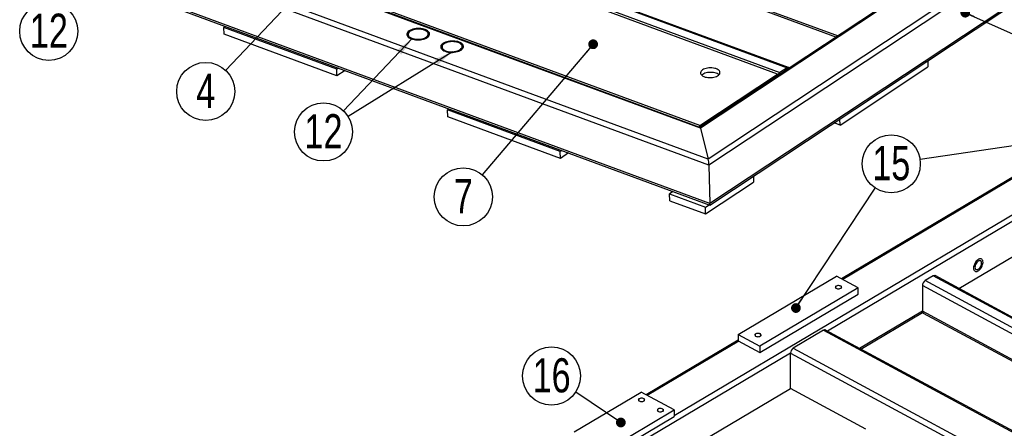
# Model space of a CAD drawing. Header units: millimetres. Extents: x 5 to 589, y 5 to 415.
# Tile 13 of 17: x 391 to 492, y 273 to 315. Entities that reach past the tile are written whole.
import ezdxf

# ---------------------------------------------------------------- set-up
doc = ezdxf.new("R2010")
doc.units = ezdxf.units.MM
doc.layers.add('NOTES', color=6, linetype='Continuous')
doc.layers.add('TRAIT-FINS', color=9, linetype='Continuous')
doc.layers.add('TRAIT-FORT', color=4, linetype='Continuous', lineweight=25)
doc.styles.add('SLDTEXTSTYLE0', font='TXT', dxfattribs={"width": 0.75})
doc.dimstyles.new('SLDDIMSTYLE7', dxfattribs={"dimtxt": 0.18, "dimasz": 1, "dimexe": 0, "dimexo": 0.0625, "dimgap": 0, "dimtad": 0, "dimtih": 1, "dimtoh": 1, "dimdec": 0, "dimrnd": 1e-09, "dimzin": 0, "dimdsep": 46, "dimtxsty": 'Standard', "dimblk1": 'DOT', "dimblk2": 'DOT', "dimsah": 1, "dimcen": 0.09, "dimadec": 0, "dimazin": 0, "dimtfac": 1, "dimtdec": 0, "dimtofl": 0, "dimtmove": 0, "dimatfit": 3, "dimldrblk": 'DOT', "dimfxl": 1, "dimfrac": 2, "dimtolj": 1, "dimtzin": 0, "dimarcsym": 0})
doc.dimstyles.new('SLDDIMSTYLE8', dxfattribs={"dimtxt": 0.18, "dimasz": 2, "dimexe": 0, "dimexo": 0.0625, "dimgap": 0, "dimtad": 0, "dimtih": 1, "dimtoh": 1, "dimdec": 0, "dimrnd": 1e-09, "dimzin": 0, "dimdsep": 46, "dimtxsty": 'Standard', "dimsah": 1, "dimcen": 0.09, "dimadec": 0, "dimazin": 0, "dimtfac": 2, "dimtdec": 0, "dimtofl": 0, "dimtmove": 0, "dimatfit": 3, "dimfxl": 1, "dimfrac": 2, "dimtolj": 1, "dimtzin": 0, "dimarcsym": 0})

# ---------------------------------------------------------------- blocks, each defined once
blk = doc.blocks.new('_DOT')
at = {"color": 0, "linetype": 'ByBlock', "lineweight": -2}
blk.add_line((-0.5, 0), (-1, 0), dxfattribs=at)
at = {"color": 0, "linetype": 'ByBlock', "const_width": 0.5}
blk.add_lwpolyline([(-0.25, 0, 1), (0.25, 0, 1)], format="xyb", close=True, dxfattribs=at)
blk = doc.blocks.new('SW_NOTE_9')
at = {"layer": 'NOTES', "color": 0}
blk.add_circle((-2.05, -2.17), 2.98, dxfattribs=at)
at = {"layer": 'NOTES', "color": 0, "insert": (-2.05, -0.35), "char_height": 3.5, "attachment_point": 2, "style": 'SLDTEXTSTYLE0'}
blk.add_mtext('4', dxfattribs=at)
blk = doc.blocks.new('SW_NOTE_16')
at = {"layer": 'NOTES', "color": 0}
blk.add_circle((-1.93, -2.27), 2.98, dxfattribs=at)
at = {"layer": 'NOTES', "color": 0, "insert": (-1.93, -0.45), "char_height": 3.5, "attachment_point": 2, "style": 'SLDTEXTSTYLE0'}
blk.add_mtext('7', dxfattribs=at)
blk = doc.blocks.new('SW_NOTE_19')
at = {"layer": 'NOTES', "color": 0}
blk.add_circle((-2.04, -2.17), 2.98, dxfattribs=at)
at = {"layer": 'NOTES', "color": 0, "insert": (-2.03, -0.36), "char_height": 3.5, "attachment_point": 2, "style": 'SLDTEXTSTYLE0'}
blk.add_mtext('12', dxfattribs=at)
blk = doc.blocks.new('SW_NOTE_20')
at = {"layer": 'NOTES', "color": 0}
blk.add_circle((-2.05, -2.16), 2.98, dxfattribs=at)
at = {"layer": 'NOTES', "color": 0, "insert": (-2.05, -0.34), "char_height": 3.5, "attachment_point": 2, "style": 'SLDTEXTSTYLE0'}
blk.add_mtext('12', dxfattribs=at)
blk = doc.blocks.new('SW_NOTE_33')
at = {"layer": 'NOTES', "color": 0}
blk.add_circle((-2.48, 1.66), 2.98, dxfattribs=at)
at = {"layer": 'NOTES', "color": 0, "insert": (-2.47, 3.48), "char_height": 3.5, "attachment_point": 2, "style": 'SLDTEXTSTYLE0'}
blk.add_mtext('16', dxfattribs=at)
blk = doc.blocks.new('SW_NOTE_34')
at = {"layer": 'NOTES', "color": 0}
blk.add_circle((1.65, 2.49), 2.98, dxfattribs=at)
at = {"layer": 'NOTES', "color": 0, "insert": (1.65, 4.31), "char_height": 3.5, "attachment_point": 2, "style": 'SLDTEXTSTYLE0'}
blk.add_mtext('15', dxfattribs=at)

msp = doc.modelspace()

# ---------------------------------------------------------------- linework, layer by layer
at = {"layer": 'TRAIT-FINS', "lineweight": 18, "flags": 128}
for points in [[(474.93, 287.01), (474.85, 287.07), (474.82, 287.14), (474.85, 287.21), (474.92, 287.27), (475.02, 287.32), (475.15, 287.33), (475.28, 287.32), (475.39, 287.28), (475.46, 287.22), (475.49, 287.15), (475.47, 287.08), (475.4, 287.01), (475.29, 286.97), (475.17, 286.96), (475.04, 286.97), (474.93, 287.01)], [(466.67, 282.1), (466.6, 282.17), (466.57, 282.24), (466.59, 282.31), (466.66, 282.37), (466.76, 282.41), (466.89, 282.43), (467.02, 282.42), (467.13, 282.38), (467.2, 282.32), (467.23, 282.25), (467.21, 282.17), (467.14, 282.11), (467.04, 282.07), (466.91, 282.05), (466.78, 282.07), (466.67, 282.1)], [(454.72, 275.45), (454.65, 275.51), (454.62, 275.58), (454.64, 275.65), (454.71, 275.72), (454.82, 275.76), (454.94, 275.77), (455.07, 275.76), (455.18, 275.72), (455.26, 275.66), (455.29, 275.59), (455.26, 275.52), (455.19, 275.45), (455.09, 275.41), (454.96, 275.4), (454.83, 275.41), (454.72, 275.45)], [(456.66, 274.41), (456.58, 274.47), (456.55, 274.54), (456.58, 274.61), (456.65, 274.67), (456.75, 274.71), (456.88, 274.73), (457.01, 274.72), (457.12, 274.68), (457.19, 274.62), (457.22, 274.55), (457.2, 274.47), (457.13, 274.41), (457.02, 274.37), (456.9, 274.35), (456.77, 274.37), (456.66, 274.41)]]:
    msp.add_lwpolyline(points, dxfattribs=at)
at = {"layer": 'TRAIT-FORT', "lineweight": 25}
for p, q in [((572.05, 377.06), (460.95, 303.55)), ((572.43, 377.18), (460.99, 303.45)), ((578.79, 377.7), (461.79, 300.28)), ((579.36, 377.4), (461.87, 299.66)), ((461.95, 295.57), (579.29, 373.21)), ((579.46, 373.48), (461.97, 295.73)), ((419.09, 333.58), (475.11, 312.91)), ((419.2, 333.37), (474.94, 312.8)), ((410.98, 331.39), (469.89, 309.66)), ((470.04, 309.69), (411.13, 331.42)), ((468.91, 309.01), (410, 330.74)), ((410.25, 330.9), (469.15, 309.17)), ((460.99, 303.45), (401.46, 325.41)), ((460.95, 303.54), (401.79, 325.37)), ((460.92, 303.73), (402.02, 325.46)), ((461.87, 299.66), (394.54, 324.5)), ((461.79, 300.28), (395.1, 324.89)), ((461.97, 295.73), (394.65, 320.57)), ((394.88, 320.31), (461.95, 295.57)), ((412.12, 313.78), (412.28, 313.89)), ((423.69, 309.51), (412.12, 313.78)), ((412.14, 313.09), (412.12, 313.78)), ((423.71, 308.82), (412.14, 313.09)), ((519.26, 310.16), (458.3, 273.95)), ((521.16, 310.62), (474.03, 282.64)), ((484.32, 310.36), (484.33, 309.74)), ((423.86, 309.62), (423.69, 309.51)), ((423.71, 308.82), (423.69, 309.51)), ((424.54, 309.37), (423.71, 308.82)), ((469.89, 309.66), (469.15, 309.17)), ((469.89, 309.48), (469.16, 309)), ((469.85, 309.46), (469.87, 309.45)), ((475.33, 303.78), (484.33, 309.74)), ((460.92, 303.73), (468.91, 309.01)), ((468.91, 308.81), (468.91, 309.01)), ((435.05, 305.32), (435.22, 305.43)), ((435.07, 304.63), (435.05, 305.32)), ((446.62, 301.05), (435.05, 305.32)), ((446.64, 300.36), (435.07, 304.63)), ((475.33, 303.78), (474.71, 304.01)), ((475.33, 303.78), (475.31, 304.41)), ((460.93, 303.55), (460.92, 303.73)), ((460.99, 303.45), (461.79, 300.28)), ((446.79, 301.16), (446.62, 301.05)), ((446.64, 300.36), (446.62, 301.05)), ((447.47, 300.91), (446.64, 300.36)), ((495.88, 300.13), (475.47, 288.01)), ((495.93, 300.03), (475.59, 287.95)), ((461.87, 299.66), (461.97, 295.73)), ((466.43, 298.53), (466.44, 297.91)), ((458.2, 296.95), (457.83, 296.71)), ((461.53, 294.66), (466.44, 297.91)), ((457.85, 296.01), (457.83, 296.71)), ((457.83, 296.71), (461.51, 295.35)), ((457.85, 296.01), (461.53, 294.66)), ((461.51, 295.35), (461.88, 295.59)), ((461.53, 294.66), (461.51, 295.35)), ((487.49, 287.01), (493.85, 290.79)), ((464.87, 282.3), (474.96, 288.29)), ((477.19, 287.09), (474.96, 288.29)), ((484.87, 288.31), (484.04, 287.82)), ((538.25, 259.52), (484.87, 288.31)), ((538.36, 259.59), (485.06, 288.33)), ((477.19, 287.09), (467.09, 281.1)), ((477.19, 286.43), (477.19, 287.09)), ((483.77, 287.32), (483.76, 284.68)), ((536.85, 258.7), (483.77, 287.32)), ((537.42, 259.03), (484.04, 287.82)), ((467.09, 280.44), (477.19, 286.43)), ((483.76, 284.68), (477.32, 280.86)), ((477.45, 280.8), (483.78, 284.56)), ((534.52, 257.31), (483.76, 284.68)), ((483.84, 284.49), (534.39, 257.24)), ((464.87, 282.3), (467.09, 281.1)), ((464.87, 282.3), (464.87, 281.64)), ((473.63, 282.73), (470.51, 280.88)), ((473.63, 282.73), (504.4, 266.14)), ((504.51, 266.21), (473.82, 282.75)), ((464.87, 281.72), (455.42, 276.11)), ((464.92, 281.61), (455.54, 276.05)), ((464.87, 281.64), (467.09, 280.44)), ((467.09, 281.1), (467.09, 280.44)), ((470.51, 280.88), (501.58, 264.13)), ((470.24, 280.39), (396.96, 236.88)), ((470.22, 276.76), (470.24, 280.39)), ((470.24, 280.39), (521.85, 252.56)), ((459.97, 270.67), (470.22, 276.76)), ((477.96, 272.58), (470.22, 276.76)), ((448.03, 272.3), (454.91, 276.39)), ((458.3, 274.56), (454.91, 276.39)), ((451.42, 270.47), (458.3, 274.56)), ((451.42, 269.81), (458.3, 273.9)), ((458.3, 274.56), (458.3, 273.9))]:
    msp.add_line(p, q, dxfattribs=at)
at = {"layer": 'TRAIT-FORT', "lineweight": 25, "flags": 128}
for points in [[(431.13, 313.43), (431.03, 313.36), (430.96, 313.28), (430.91, 313.2), (430.88, 313.12), (430.88, 313.04), (430.9, 312.96), (430.95, 312.88), (431.01, 312.8), (431.1, 312.73), (431.21, 312.67), (431.33, 312.62), (431.47, 312.57), (431.62, 312.54), (431.78, 312.52), (431.94, 312.51), (432.11, 312.51), (432.27, 312.53), (432.43, 312.55), (432.59, 312.59), (432.73, 312.63), (432.86, 312.69), (432.97, 312.75), (433.06, 312.82), (433.13, 312.9), (433.18, 312.98), (433.21, 313.06), (433.21, 313.15), (433.19, 313.23), (433.15, 313.31), (433.08, 313.38), (432.99, 313.45), (432.89, 313.51), (432.76, 313.57), (432.62, 313.61), (432.47, 313.64), (432.32, 313.66), (432.15, 313.67), (431.98, 313.67), (431.82, 313.66), (431.66, 313.63), (431.51, 313.6), (431.36, 313.55), (431.24, 313.5), (431.13, 313.43)], [(431.13, 313.43), (431.03, 313.36), (430.96, 313.28), (430.91, 313.2), (430.88, 313.12), (430.88, 313.04), (430.9, 312.96), (430.95, 312.88), (431.01, 312.8), (431.1, 312.73), (431.21, 312.67), (431.33, 312.62), (431.47, 312.57), (431.62, 312.54), (431.78, 312.52), (431.94, 312.51), (432.11, 312.51), (432.27, 312.53), (432.43, 312.55), (432.59, 312.59), (432.73, 312.63), (432.86, 312.69), (432.97, 312.75), (433.06, 312.82), (433.13, 312.9), (433.18, 312.98), (433.21, 313.06), (433.21, 313.15), (433.19, 313.23), (433.15, 313.31), (433.08, 313.38), (432.99, 313.45), (432.89, 313.51), (432.76, 313.57), (432.62, 313.61), (432.47, 313.64), (432.32, 313.66), (432.15, 313.67), (431.98, 313.67), (431.82, 313.66), (431.66, 313.63), (431.51, 313.6), (431.36, 313.55), (431.24, 313.5), (431.13, 313.43)], [(431.23, 313.39), (431.14, 313.33), (431.08, 313.25), (431.03, 313.18), (431.01, 313.1), (431.02, 313.02), (431.05, 312.94), (431.1, 312.87), (431.17, 312.8), (431.27, 312.74), (431.38, 312.68), (431.51, 312.64), (431.65, 312.61), (431.8, 312.59), (431.96, 312.58), (432.11, 312.58), (432.27, 312.59), (432.42, 312.62), (432.56, 312.66), (432.7, 312.7), (432.81, 312.76), (432.91, 312.82), (432.98, 312.9), (433.04, 312.97), (433.07, 313.05), (433.08, 313.13), (433.06, 313.21), (433.02, 313.28), (432.96, 313.35), (432.87, 313.42), (432.77, 313.48), (432.65, 313.52), (432.51, 313.56), (432.37, 313.59), (432.21, 313.61), (432.06, 313.61), (431.9, 313.6), (431.74, 313.58), (431.6, 313.55), (431.46, 313.51), (431.34, 313.45), (431.23, 313.39)], [(434.6, 312.15), (434.51, 312.08), (434.43, 312), (434.38, 311.92), (434.36, 311.84), (434.35, 311.76), (434.38, 311.68), (434.42, 311.6), (434.49, 311.52), (434.57, 311.45), (434.68, 311.39), (434.8, 311.34), (434.94, 311.29), (435.09, 311.26), (435.25, 311.24), (435.41, 311.23), (435.58, 311.23), (435.75, 311.24), (435.91, 311.27), (436.06, 311.31), (436.2, 311.35), (436.33, 311.41), (436.44, 311.47), (436.53, 311.54), (436.6, 311.62), (436.65, 311.7), (436.68, 311.78), (436.68, 311.86), (436.66, 311.95), (436.62, 312.03), (436.55, 312.1), (436.47, 312.17), (436.36, 312.23), (436.24, 312.29), (436.1, 312.33), (435.95, 312.36), (435.79, 312.38), (435.62, 312.39), (435.46, 312.39), (435.29, 312.38), (435.13, 312.35), (434.98, 312.32), (434.84, 312.27), (434.71, 312.21), (434.6, 312.15)], [(434.6, 312.15), (434.51, 312.08), (434.43, 312), (434.38, 311.92), (434.36, 311.84), (434.35, 311.76), (434.38, 311.68), (434.42, 311.6), (434.49, 311.52), (434.57, 311.45), (434.68, 311.39), (434.8, 311.34), (434.94, 311.29), (435.09, 311.26), (435.25, 311.24), (435.41, 311.23), (435.58, 311.23), (435.75, 311.24), (435.91, 311.27), (436.06, 311.31), (436.2, 311.35), (436.33, 311.41), (436.44, 311.47), (436.53, 311.54), (436.6, 311.62), (436.65, 311.7), (436.68, 311.78), (436.68, 311.86), (436.66, 311.95), (436.62, 312.03), (436.55, 312.1), (436.47, 312.17), (436.36, 312.23), (436.24, 312.29), (436.1, 312.33), (435.95, 312.36), (435.79, 312.38), (435.62, 312.39), (435.46, 312.39), (435.29, 312.38), (435.13, 312.35), (434.98, 312.32), (434.84, 312.27), (434.71, 312.21), (434.6, 312.15)], [(434.7, 312.11), (434.62, 312.04), (434.55, 311.97), (434.51, 311.89), (434.49, 311.82), (434.49, 311.74), (434.52, 311.66), (434.57, 311.59), (434.65, 311.52), (434.74, 311.46), (434.85, 311.4), (434.98, 311.36), (435.12, 311.33), (435.27, 311.3), (435.43, 311.3), (435.59, 311.3), (435.74, 311.31), (435.9, 311.34), (436.04, 311.38), (436.17, 311.42), (436.28, 311.48), (436.38, 311.54), (436.46, 311.61), (436.51, 311.69), (436.54, 311.77), (436.55, 311.85), (436.54, 311.92), (436.5, 312), (436.43, 312.07), (436.35, 312.14), (436.24, 312.19), (436.12, 312.24), (435.99, 312.28), (435.84, 312.31), (435.69, 312.32), (435.53, 312.33), (435.37, 312.32), (435.22, 312.3), (435.07, 312.27), (434.93, 312.22), (434.81, 312.17), (434.7, 312.11)], [(461.22, 309.43), (461.13, 309.36), (461.07, 309.29), (461.03, 309.22), (461.01, 309.14), (461.01, 309.07), (461.04, 308.99), (461.09, 308.92), (461.16, 308.86), (461.25, 308.8), (461.36, 308.74), (461.49, 308.7), (461.62, 308.67), (461.77, 308.65), (461.92, 308.64), (462.07, 308.64), (462.22, 308.66), (462.37, 308.68), (462.51, 308.72), (462.63, 308.76), (462.74, 308.82), (462.84, 308.88), (462.91, 308.95), (462.97, 309.02), (463, 309.1), (463, 309.17), (462.99, 309.25), (462.95, 309.32), (462.89, 309.39), (462.81, 309.45), (462.71, 309.51), (462.59, 309.56), (462.46, 309.59), (462.32, 309.62), (462.17, 309.64), (462.02, 309.64), (461.86, 309.63), (461.71, 309.61), (461.57, 309.58), (461.44, 309.54), (461.32, 309.49), (461.22, 309.43)], [(462.9, 308.93), (462.82, 308.99), (462.72, 309.05), (462.6, 309.09), (462.47, 309.13), (462.33, 309.16), (462.18, 309.17), (462.03, 309.18), (461.87, 309.17), (461.73, 309.15), (461.58, 309.12), (461.45, 309.08), (461.33, 309.03), (461.23, 308.97)], [(461.23, 308.97), (461.14, 308.9), (461.13, 308.88)], [(489.01, 289.12), (489.02, 289.02), (489.05, 288.93), (489.08, 288.86), (489.14, 288.81), (489.2, 288.77), (489.28, 288.76), (489.36, 288.77), (489.45, 288.81), (489.54, 288.86), (489.63, 288.93), (489.71, 289.02), (489.78, 289.12), (489.85, 289.23), (489.9, 289.35), (489.94, 289.47), (489.97, 289.58), (489.98, 289.69), (489.97, 289.8), (489.95, 289.88), (489.91, 289.95), (489.85, 290.01), (489.79, 290.04), (489.71, 290.05), (489.63, 290.04), (489.54, 290.01), (489.45, 289.96), (489.37, 289.88), (489.28, 289.8), (489.21, 289.7), (489.14, 289.59), (489.09, 289.47), (489.05, 289.35), (489.02, 289.23), (489.01, 289.12)], [(489.01, 289.12), (489.02, 289.02), (489.05, 288.93), (489.08, 288.86), (489.14, 288.81), (489.2, 288.77), (489.28, 288.76), (489.36, 288.77), (489.45, 288.81), (489.54, 288.86), (489.63, 288.93), (489.71, 289.02), (489.78, 289.12), (489.85, 289.23), (489.9, 289.35), (489.94, 289.47), (489.97, 289.58), (489.98, 289.69), (489.97, 289.8), (489.95, 289.88), (489.91, 289.95), (489.85, 290.01), (489.79, 290.04), (489.71, 290.05), (489.63, 290.04), (489.54, 290.01), (489.45, 289.96), (489.37, 289.88), (489.28, 289.8), (489.21, 289.7), (489.14, 289.59), (489.09, 289.47), (489.05, 289.35), (489.02, 289.23), (489.01, 289.12)], [(489.15, 289.2), (489.16, 289.12), (489.18, 289.05), (489.22, 289), (489.27, 288.96), (489.33, 288.95), (489.4, 288.96), (489.48, 288.99), (489.55, 289.03), (489.62, 289.1), (489.69, 289.18), (489.74, 289.27), (489.79, 289.37), (489.82, 289.47), (489.84, 289.57), (489.84, 289.66), (489.82, 289.73), (489.79, 289.8), (489.75, 289.84), (489.69, 289.86), (489.62, 289.87), (489.55, 289.85), (489.48, 289.81), (489.4, 289.75), (489.34, 289.68), (489.27, 289.59), (489.22, 289.49), (489.18, 289.4), (489.16, 289.3), (489.15, 289.2)], [(474.94, 287.26), (474.89, 287.22), (474.86, 287.18), (474.86, 287.13), (474.88, 287.08), (474.92, 287.04), (474.98, 287.01), (475.06, 286.98), (475.14, 286.97), (475.23, 286.98), (475.31, 287), (475.38, 287.03), (475.42, 287.07), (475.45, 287.11), (475.46, 287.16), (475.44, 287.21), (475.39, 287.25), (475.33, 287.28), (475.25, 287.3), (475.17, 287.31), (475.09, 287.31), (475.01, 287.29), (474.94, 287.26)], [(466.68, 282.36), (466.63, 282.32), (466.61, 282.27), (466.6, 282.23), (466.62, 282.18), (466.66, 282.14), (466.73, 282.1), (466.8, 282.08), (466.89, 282.07), (466.97, 282.08), (467.05, 282.09), (467.12, 282.12), (467.17, 282.16), (467.19, 282.21), (467.2, 282.26), (467.18, 282.3), (467.14, 282.35), (467.07, 282.38), (467, 282.4), (466.91, 282.41), (466.83, 282.41), (466.75, 282.39), (466.68, 282.36)], [(454.73, 275.7), (454.69, 275.66), (454.66, 275.62), (454.65, 275.57), (454.67, 275.52), (454.72, 275.48), (454.78, 275.45), (454.85, 275.42), (454.94, 275.42), (455.02, 275.42), (455.1, 275.44), (455.17, 275.47), (455.22, 275.51), (455.25, 275.55), (455.25, 275.6), (455.23, 275.65), (455.19, 275.69), (455.13, 275.72), (455.05, 275.75), (454.97, 275.75), (454.88, 275.75), (454.8, 275.73), (454.73, 275.7)], [(456.67, 274.66), (456.62, 274.62), (456.59, 274.57), (456.59, 274.53), (456.61, 274.48), (456.65, 274.44), (456.71, 274.4), (456.79, 274.38), (456.87, 274.37), (456.96, 274.38), (457.04, 274.39), (457.1, 274.42), (457.15, 274.46), (457.18, 274.51), (457.19, 274.56), (457.17, 274.6), (457.12, 274.65), (457.06, 274.68), (456.98, 274.7), (456.9, 274.71), (456.82, 274.71), (456.74, 274.69), (456.67, 274.66)]]:
    msp.add_lwpolyline(points, dxfattribs=at)
at = {"layer": 'TRAIT-FORT', "lineweight": 25}
for centre, radius, start, end in [((469.52, 308.7), 0.597, 127.9468, 167.4058), ((469.98, 309.55), 0.144, 24.7228, 131.0031), ((469.95, 309.41), 0.0896, 86.1162, 126.8785), ((469.29, 308.81), 0.227, 125.2487, 146.6846), ((484.98, 288.15), 0.192, 67.0174, 126.4354), ((484.39, 287.3), 0.625, 123.817, 177.629), ((483.95, 284.66), 0.193, 171.9752, 236.7461), ((473.75, 282.58), 0.192, 67.0174, 126.4354), ((470.86, 280.36), 0.625, 123.817, 177.629)]:
    msp.add_arc(centre, radius, start, end, dxfattribs=at)
for centre, start_param, end_param in [((461, 303.1), 5.592729, 6.228469), ((461, 303.1), 5.592729, 6.228469), ((461.8, 299.94), 4.021933, 5.592729), ((461.8, 299.94), 4.021933, 5.592729), ((461.9, 296.01), 3.086877, 4.021933), ((461.9, 296.01), 3.086877, 4.021933)]:
    msp.add_ellipse(centre, major_axis=(-0.052, 0.445), ratio=0.108088, start_param=start_param, end_param=end_param, dxfattribs=at)

# ---------------------------------------------------------------- block references
at = {"layer": 'NOTES'}
for name, p in [('SW_NOTE_19', (396.19, 315.56)), ('SW_NOTE_9', (412.3, 309.39)), ('SW_NOTE_20', (424.38, 305.23)), ('SW_NOTE_34', (478.92, 297.31)), ('SW_NOTE_16', (438.6, 298.68)), ('SW_NOTE_33', (448.2, 276.38))]:
    msp.add_blockref(name, p, dxfattribs=at)

# ---------------------------------------------------------------- leaders
for points, dimstyle in [([(419.35, 316.84), (412.3, 309.39)], 'SLDDIMSTYLE7'), ([(488.16, 315.3), (493.94, 312.72)], 'SLDDIMSTYLE7'), ([(431.44, 312.66), (424.38, 305.23)], 'SLDDIMSTYLE8'), ([(449.99, 312.06), (438.6, 298.68)], 'SLDDIMSTYLE7'), ([(435.58, 311.3), (424.86, 304.65)], 'SLDDIMSTYLE8'), ([(501.62, 302.92), (483.52, 300.24)], 'SLDDIMSTYLE7'), ([(470.79, 285.01), (478.92, 297.31)], 'SLDDIMSTYLE7'), ([(452.83, 273.27), (448.2, 276.38)], 'SLDDIMSTYLE7')]:
    msp.add_leader(points, dimstyle=dimstyle, dxfattribs=at)

doc.saveas('drawing.dxf')
